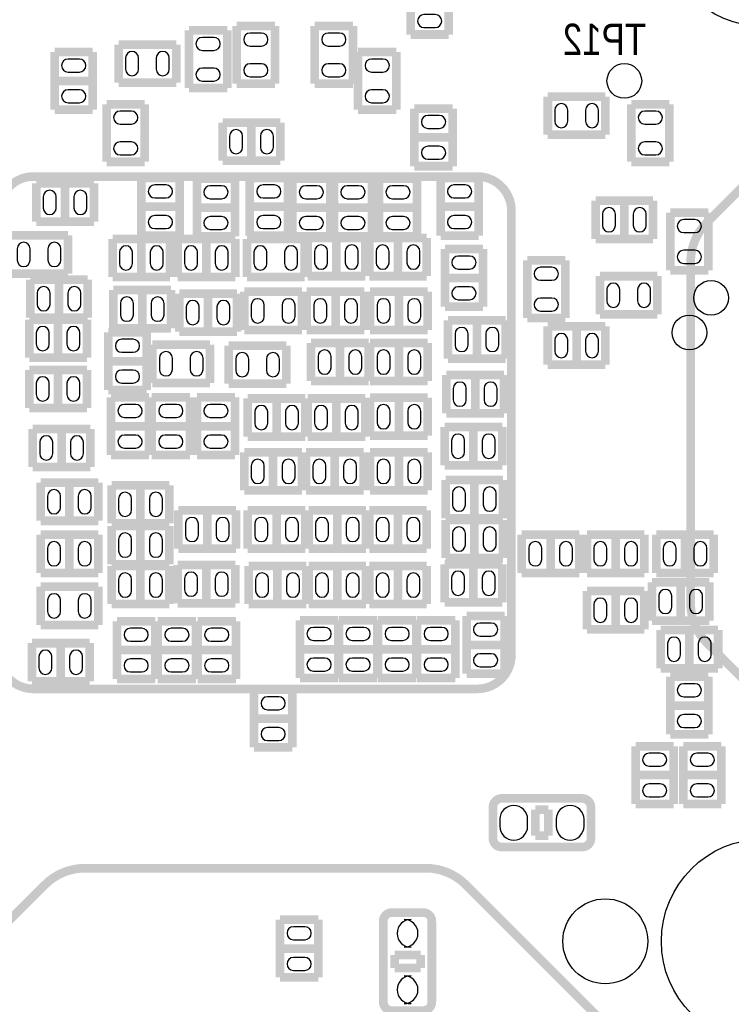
# Model space of a CAD drawing. Extents: x 0 to 181, y -28 to 74.
# Tile 9 of 13: x 108 to 128, y 20 to 49. Entities that reach past the tile are written whole.
import ezdxf

# ---------------------------------------------------------------- set-up
doc = ezdxf.new("R2010")
doc.units = 0
doc.layers.add('DXF_BOT', color=7, linetype='CONTINUOUS')

msp = doc.modelspace()

# ---------------------------------------------------------------- linework, layer by layer
at = {"layer": 'DXF_BOT', "const_width": 0.254}
for points in [[(132.309362, 19.670268), (132.309362, 25.741376), (127.6477, 30.403038, -0.198912), (127.164338, 31.569914), (127.164338, 41.56075, -0.198912), (127.6477, 42.727626), (132.309362, 47.389288), (132.309362, 53.460396, 0.414214), (131.309364, 54.460394), (125.238256, 54.460394), (120.576594, 49.798732, -0.198912), (119.409718, 49.31537), (109.418882, 49.31537, -0.198912), (108.252006, 49.798732), (103.590344, 54.460394), (97.519236, 54.460394, 0.414214), (96.519238, 53.460396), (96.519238, 47.389288), (101.1809, 42.727626, -0.198912), (101.664262, 41.56075), (101.664262, 31.569914, -0.198912), (101.1809, 30.403038), (96.519238, 25.741376), (96.519238, 19.670268, 0.414214)], [(103.590344, 18.67027), (108.252006, 23.331932, -0.198912), (109.418882, 23.815294), (119.409972, 23.815294, -0.198912), (120.576848, 23.331932), (125.238256, 18.67027)]]:
    msp.add_lwpolyline(points, format="xyb", dxfattribs=at)
for points in [[(118.959884, 49.910492), (118.959884, 48.222916)], [(120.077484, 48.222916), (120.077484, 49.910492)], [(113.5888, 48.341788), (112.4712, 48.341788)], [(112.4712, 48.341788), (112.4712, 46.654212)], [(113.5888, 46.654212), (113.5888, 48.341788)], [(114.9858, 48.468788), (113.8682, 48.468788)], [(113.8682, 48.468788), (113.8682, 46.781212)], [(114.9858, 46.781212), (114.9858, 48.468788)], [(117.2718, 48.468788), (116.1542, 48.468788)], [(116.1542, 48.468788), (116.1542, 46.781212)], [(117.2718, 46.781212), (117.2718, 48.468788)], [(118.959884, 48.222916), (120.077484, 48.222916)], [(112.095788, 47.9298), (110.408212, 47.9298)], [(110.408212, 47.9298), (110.408212, 46.8122)], [(112.095788, 46.8122), (112.095788, 47.9298)], [(109.6518, 47.706788), (108.5342, 47.706788)], [(108.5342, 47.706788), (108.5342, 46.019212)], [(109.6518, 46.019212), (109.6518, 47.706788)], [(118.5418, 47.706788), (117.4242, 47.706788)], [(117.4242, 47.706788), (117.4242, 46.019212)], [(118.5418, 46.019212), (118.5418, 47.706788)], [(109.6518, 46.863), (108.5342, 46.863)], [(110.408212, 46.8122), (112.095788, 46.8122)], [(112.4712, 46.654212), (113.5888, 46.654212)], [(113.8682, 46.781212), (114.9858, 46.781212)], [(116.1542, 46.781212), (117.2718, 46.781212)], [(124.668788, 46.4058), (122.981212, 46.4058)], [(122.981212, 46.4058), (122.981212, 45.2882)], [(124.668788, 45.2882), (124.668788, 46.4058)], [(108.5342, 46.019212), (109.6518, 46.019212)], [(111.1758, 46.182788), (110.0582, 46.182788)], [(110.0582, 46.182788), (110.0582, 44.495212)], [(111.1758, 44.495212), (111.1758, 46.182788)], [(117.4242, 46.019212), (118.5418, 46.019212)], [(119.0752, 46.055788), (119.0752, 44.368212)], [(120.1928, 46.055788), (119.0752, 46.055788)], [(120.1928, 44.368212), (120.1928, 46.055788)], [(126.5428, 46.182788), (125.4252, 46.182788)], [(125.4252, 46.182788), (125.4252, 44.495212)], [(126.5428, 44.495212), (126.5428, 46.182788)], [(115.143788, 45.6438), (113.456212, 45.6438)], [(113.456212, 45.6438), (113.456212, 44.5262)], [(114.3, 45.6438), (114.3, 44.5262)], [(115.143788, 44.5262), (115.143788, 45.6438)], [(119.0752, 45.212), (120.1928, 45.212)], [(122.981212, 45.2882), (124.668788, 45.2882)], [(110.0582, 44.495212), (111.1758, 44.495212)], [(113.456212, 44.5262), (115.143788, 44.5262)], [(119.0752, 44.368212), (120.1928, 44.368212)], [(125.4252, 44.495212), (126.5428, 44.495212)], [(111.0742, 44.023788), (111.0742, 42.336212)], [(112.1918, 44.023788), (111.0742, 44.023788)], [(112.1918, 42.336212), (112.1918, 44.023788)], [(113.8174, 43.998388), (112.6998, 43.998388)], [(112.6998, 43.998388), (112.6998, 42.310812)], [(113.8174, 42.310812), (113.8174, 43.998388)], [(115.3668, 44.023788), (114.2492, 44.023788)], [(114.2492, 44.023788), (114.2492, 42.336212)], [(115.3668, 42.336212), (115.3668, 44.023788)], [(116.6114, 43.998388), (115.4938, 43.998388)], [(115.4938, 43.998388), (115.4938, 42.310812)], [(116.6114, 42.310812), (116.6114, 43.998388)], [(117.8306, 43.998388), (116.713, 43.998388)], [(116.713, 43.998388), (116.713, 42.310812)], [(117.8306, 42.310812), (117.8306, 43.998388)], [(119.1514, 43.998388), (118.0338, 43.998388)], [(118.0338, 43.998388), (118.0338, 42.310812)], [(119.1514, 42.310812), (119.1514, 43.998388)], [(119.8372, 44.023788), (119.8372, 42.336212)], [(120.9548, 44.023788), (119.8372, 44.023788)], [(120.9548, 42.336212), (120.9548, 44.023788)], [(109.682788, 43.8658), (107.995212, 43.8658)], [(107.995212, 43.8658), (107.995212, 42.7482)], [(108.839, 42.7482), (108.839, 43.8658)], [(109.682788, 42.7482), (109.682788, 43.8658)], [(111.0742, 43.18), (112.1918, 43.18)], [(113.8174, 43.1546), (112.6998, 43.1546)], [(115.3668, 43.18), (114.2492, 43.18)], [(116.6114, 43.1546), (115.4938, 43.1546)], [(117.8306, 43.1546), (116.713, 43.1546)], [(119.1514, 43.1546), (118.0338, 43.1546)], [(119.8372, 43.18), (120.9548, 43.18)], [(126.065788, 43.3578), (124.378212, 43.3578)], [(124.378212, 43.3578), (124.378212, 42.2402)], [(125.222, 43.3578), (125.222, 42.2402)], [(126.065788, 42.2402), (126.065788, 43.3578)], [(127.6858, 43.007788), (126.5682, 43.007788)], [(126.5682, 43.007788), (126.5682, 41.320212)], [(127.6858, 41.320212), (127.6858, 43.007788)], [(107.995212, 42.7482), (109.682788, 42.7482)], [(108.920788, 42.3418), (107.233212, 42.3418)], [(108.920788, 41.2242), (108.920788, 42.3418)], [(111.0742, 42.336212), (112.1918, 42.336212)], [(112.6998, 42.310812), (113.8174, 42.310812)], [(114.2492, 42.336212), (115.3668, 42.336212)], [(115.4938, 42.310812), (116.6114, 42.310812)], [(117.632988, 42.2656), (115.945412, 42.2656)], [(115.945412, 42.2656), (115.945412, 41.148)], [(116.713, 42.310812), (117.8306, 42.310812)], [(116.7892, 42.2656), (116.7892, 41.148)], [(117.632988, 41.148), (117.632988, 42.2656)], [(119.436388, 42.2656), (117.748812, 42.2656)], [(117.748812, 42.2656), (117.748812, 41.148)], [(118.0338, 42.310812), (119.1514, 42.310812)], [(118.5926, 42.2656), (118.5926, 41.148)], [(119.436388, 41.148), (119.436388, 42.2656)], [(119.8372, 42.336212), (120.9548, 42.336212)], [(111.917988, 42.2402), (110.230412, 42.2402)], [(110.230412, 42.2402), (110.230412, 41.1226)], [(111.0742, 42.2402), (111.0742, 41.1226)], [(111.917988, 41.1226), (111.917988, 42.2402)], [(113.822988, 42.2402), (112.135412, 42.2402)], [(112.135412, 42.2402), (112.135412, 41.1226)], [(112.9792, 42.2402), (112.9792, 41.1226)], [(113.822988, 41.1226), (113.822988, 42.2402)], [(115.854988, 42.2402), (114.167412, 42.2402)], [(114.167412, 42.2402), (114.167412, 41.1226)], [(115.854988, 41.1226), (115.854988, 42.2402)], [(124.378212, 42.2402), (126.065788, 42.2402)], [(119.9642, 41.940988), (119.9642, 40.253412)], [(121.0818, 41.940988), (119.9642, 41.940988)], [(121.0818, 40.253412), (121.0818, 41.940988)], [(123.4948, 41.610788), (122.3772, 41.610788)], [(122.3772, 41.610788), (122.3772, 39.923212)], [(123.4948, 39.923212), (123.4948, 41.610788)], [(107.233212, 41.2242), (108.920788, 41.2242)], [(110.230412, 41.1226), (111.917988, 41.1226)], [(112.135412, 41.1226), (113.822988, 41.1226)], [(114.167412, 41.1226), (115.854988, 41.1226)], [(115.945412, 41.148), (117.632988, 41.148)], [(117.748812, 41.148), (119.436388, 41.148)], [(119.9642, 41.0972), (121.0818, 41.0972)], [(124.505212, 41.148), (124.505212, 40.0304)], [(126.192788, 41.148), (124.505212, 41.148)], [(126.192788, 40.0304), (126.192788, 41.148)], [(126.5682, 41.320212), (127.6858, 41.320212)], [(109.504988, 41.0464), (107.817412, 41.0464)], [(107.817412, 41.0464), (107.817412, 39.9288)], [(108.6612, 41.0464), (108.6612, 39.9288)], [(109.504988, 39.9288), (109.504988, 41.0464)], [(111.943388, 40.7416), (110.255812, 40.7416)], [(110.255812, 40.7416), (110.255812, 39.624)], [(111.0996, 40.7416), (111.0996, 39.624)], [(111.943388, 39.624), (111.943388, 40.7416)], [(113.873788, 40.64), (112.186212, 40.64)], [(112.186212, 40.64), (112.186212, 39.5224)], [(113.03, 39.5224), (113.03, 40.64)], [(113.873788, 39.5224), (113.873788, 40.64)], [(115.778788, 40.6908), (114.091212, 40.6908)], [(114.091212, 40.6908), (114.091212, 39.5732)], [(115.778788, 39.5732), (115.778788, 40.6908)], [(117.607588, 40.6908), (115.920012, 40.6908)], [(115.920012, 40.6908), (115.920012, 39.5732)], [(116.7638, 40.6908), (116.7638, 39.5732)], [(117.607588, 39.5732), (117.607588, 40.6908)], [(119.461788, 40.6908), (117.774212, 40.6908)], [(117.774212, 40.6908), (117.774212, 39.5732)], [(118.618, 40.6908), (118.618, 39.5732)], [(119.461788, 39.5732), (119.461788, 40.6908)], [(119.9642, 40.253412), (121.0818, 40.253412)], [(124.505212, 40.0304), (126.192788, 40.0304)], [(109.479588, 39.878), (107.792012, 39.878)], [(107.792012, 39.878), (107.792012, 38.7604)], [(107.817412, 39.9288), (109.504988, 39.9288)], [(108.6358, 39.878), (108.6358, 38.7604)], [(109.479588, 38.7604), (109.479588, 39.878)], [(121.747788, 39.8526), (120.060212, 39.8526)], [(120.060212, 39.8526), (120.060212, 38.735)], [(120.904, 38.735), (120.904, 39.8526)], [(121.747788, 38.735), (121.747788, 39.8526)], [(122.3772, 39.923212), (123.4948, 39.923212)], [(124.668788, 39.6748), (122.981212, 39.6748)], [(122.981212, 39.6748), (122.981212, 38.5572)], [(123.825, 39.6748), (123.825, 38.5572)], [(124.668788, 38.5572), (124.668788, 39.6748)], [(110.109, 39.502588), (110.109, 37.815012)], [(111.2266, 39.502588), (110.109, 39.502588)], [(110.255812, 39.624), (111.943388, 39.624)], [(111.2266, 37.815012), (111.2266, 39.502588)], [(112.186212, 39.5224), (113.873788, 39.5224)], [(114.091212, 39.5732), (115.778788, 39.5732)], [(115.920012, 39.5732), (117.607588, 39.5732)], [(117.774212, 39.5732), (119.461788, 39.5732)], [(113.086388, 39.1414), (111.398812, 39.1414)], [(111.398812, 39.1414), (111.398812, 38.0238)], [(113.086388, 38.0238), (113.086388, 39.1414)], [(113.634012, 39.116), (113.634012, 37.9984)], [(115.321588, 39.116), (113.634012, 39.116)], [(115.321588, 37.9984), (115.321588, 39.116)], [(117.734588, 39.1922), (116.047012, 39.1922)], [(116.047012, 39.1922), (116.047012, 38.0746)], [(116.8908, 39.1922), (116.8908, 38.0746)], [(117.734588, 38.0746), (117.734588, 39.1922)], [(119.461788, 39.1922), (117.774212, 39.1922)], [(117.774212, 39.1922), (117.774212, 38.0746)], [(118.618, 39.1922), (118.618, 38.0746)], [(119.461788, 38.0746), (119.461788, 39.1922)], [(107.792012, 38.7604), (109.479588, 38.7604)], [(110.109, 38.6588), (111.2266, 38.6588)], [(120.060212, 38.735), (121.747788, 38.735)], [(122.981212, 38.5572), (124.668788, 38.5572)], [(109.479588, 38.4048), (107.792012, 38.4048)], [(107.792012, 38.4048), (107.792012, 37.2872)], [(108.6358, 38.4048), (108.6358, 37.2872)], [(109.479588, 37.2872), (109.479588, 38.4048)], [(121.696988, 38.2524), (120.009412, 38.2524)], [(120.009412, 38.2524), (120.009412, 37.1348)], [(120.8532, 37.1348), (120.8532, 38.2524)], [(121.696988, 37.1348), (121.696988, 38.2524)], [(111.398812, 38.0238), (113.086388, 38.0238)], [(113.634012, 37.9984), (115.321588, 37.9984)], [(116.047012, 38.0746), (117.734588, 38.0746)], [(117.774212, 38.0746), (119.461788, 38.0746)], [(110.109, 37.815012), (111.2266, 37.815012)], [(110.1852, 37.597588), (110.1852, 35.910012)], [(111.3028, 37.597588), (110.1852, 37.597588)], [(111.3028, 35.910012), (111.3028, 37.597588)], [(111.379, 37.597588), (111.379, 35.910012)], [(112.4966, 37.597588), (111.379, 37.597588)], [(112.4966, 35.910012), (112.4966, 37.597588)], [(113.8174, 37.597588), (112.6998, 37.597588)], [(112.6998, 37.597588), (112.6998, 35.910012)], [(113.8174, 35.910012), (113.8174, 37.597588)], [(115.880388, 37.5666), (114.192812, 37.5666)], [(114.192812, 37.5666), (114.192812, 36.449)], [(115.0366, 36.449), (115.0366, 37.5666)], [(115.880388, 36.449), (115.880388, 37.5666)], [(117.632988, 37.5666), (115.945412, 37.5666)], [(115.945412, 37.5666), (115.945412, 36.449)], [(116.7892, 37.5666), (116.7892, 36.449)], [(117.632988, 36.449), (117.632988, 37.5666)], [(119.461788, 37.592), (117.774212, 37.592)], [(117.774212, 37.592), (117.774212, 36.4744)], [(118.618, 37.592), (118.618, 36.4744)], [(119.461788, 36.4744), (119.461788, 37.592)], [(107.792012, 37.2872), (109.479588, 37.2872)], [(120.009412, 37.1348), (121.696988, 37.1348)], [(109.581188, 36.6776), (107.893612, 36.6776)], [(107.893612, 36.6776), (107.893612, 35.56)], [(108.7374, 36.6776), (108.7374, 35.56)], [(109.581188, 35.56), (109.581188, 36.6776)], [(110.1852, 36.7538), (111.3028, 36.7538)], [(111.379, 36.7538), (112.4966, 36.7538)], [(113.8174, 36.7538), (112.6998, 36.7538)], [(121.646188, 36.7284), (119.958612, 36.7284)], [(119.958612, 36.7284), (119.958612, 35.6108)], [(120.8024, 35.6108), (120.8024, 36.7284)], [(121.646188, 35.6108), (121.646188, 36.7284)], [(114.192812, 36.449), (115.880388, 36.449)], [(115.945412, 36.449), (117.632988, 36.449)], [(117.774212, 36.4744), (119.461788, 36.4744)], [(110.1852, 35.910012), (111.3028, 35.910012)], [(111.379, 35.910012), (112.4966, 35.910012)], [(112.6998, 35.910012), (113.8174, 35.910012)], [(115.778788, 35.9918), (114.091212, 35.9918)], [(114.091212, 35.9918), (114.091212, 34.8742)], [(114.935, 34.8742), (114.935, 35.9918)], [(115.778788, 34.8742), (115.778788, 35.9918)], [(117.582188, 35.9918), (115.894612, 35.9918)], [(115.894612, 35.9918), (115.894612, 34.8742)], [(116.7384, 35.9918), (116.7384, 34.8742)], [(117.582188, 34.8742), (117.582188, 35.9918)], [(117.774212, 35.9918), (117.774212, 34.8742)], [(119.461788, 35.9918), (117.774212, 35.9918)], [(118.618, 35.9918), (118.618, 34.8742)], [(119.461788, 34.8742), (119.461788, 35.9918)], [(107.893612, 35.56), (109.581188, 35.56)], [(119.958612, 35.6108), (121.646188, 35.6108)], [(109.809788, 35.1028), (108.122212, 35.1028)], [(108.122212, 35.1028), (108.122212, 33.9852)], [(108.966, 35.1028), (108.966, 33.9852)], [(109.809788, 33.9852), (109.809788, 35.1028)], [(119.984012, 35.179), (119.984012, 34.0614)], [(121.671588, 35.179), (119.984012, 35.179)], [(120.8278, 35.179), (120.8278, 34.0614)], [(121.671588, 34.0614), (121.671588, 35.179)], [(111.892588, 35.0266), (110.205012, 35.0266)], [(110.205012, 35.0266), (110.205012, 33.909)], [(111.0488, 35.0266), (111.0488, 33.909)], [(111.892588, 33.909), (111.892588, 35.0266)], [(114.091212, 34.8742), (115.778788, 34.8742)], [(115.894612, 34.8742), (117.582188, 34.8742)], [(117.774212, 34.8742), (119.461788, 34.8742)], [(113.848388, 34.29), (112.160812, 34.29)], [(112.160812, 34.29), (112.160812, 33.1724)], [(113.0046, 33.1724), (113.0046, 34.29)], [(113.848388, 33.1724), (113.848388, 34.29)], [(115.880388, 34.29), (114.192812, 34.29)], [(114.192812, 34.29), (114.192812, 33.1724)], [(115.0366, 33.1724), (115.0366, 34.29)], [(115.880388, 33.1724), (115.880388, 34.29)], [(115.970812, 34.29), (115.970812, 33.1724)], [(117.658388, 34.29), (115.970812, 34.29)], [(116.8146, 34.29), (116.8146, 33.1724)], [(117.658388, 33.1724), (117.658388, 34.29)], [(117.748812, 34.29), (117.748812, 33.1724)], [(119.436388, 34.29), (117.748812, 34.29)], [(118.5926, 33.1724), (118.5926, 34.29)], [(119.436388, 33.1724), (119.436388, 34.29)], [(108.122212, 33.9852), (109.809788, 33.9852)], [(110.205012, 33.909), (111.892588, 33.909)], [(119.984012, 34.0614), (121.671588, 34.0614)], [(119.984012, 34.0106), (119.984012, 32.893)], [(121.671588, 34.0106), (119.984012, 34.0106)], [(120.8278, 34.0106), (120.8278, 32.893)], [(121.671588, 32.893), (121.671588, 34.0106)], [(111.892588, 33.8328), (110.205012, 33.8328)], [(110.205012, 33.8328), (110.205012, 32.7152)], [(111.0488, 33.8328), (111.0488, 32.7152)], [(111.892588, 32.7152), (111.892588, 33.8328)], [(109.809788, 33.5788), (108.122212, 33.5788)], [(108.122212, 33.5788), (108.122212, 32.4612)], [(108.966, 32.4612), (108.966, 33.5788)], [(109.809788, 32.4612), (109.809788, 33.5788)], [(122.219212, 33.5788), (122.219212, 32.4612)], [(123.906788, 33.5788), (122.219212, 33.5788)], [(123.063, 33.5788), (123.063, 32.4612)], [(123.906788, 32.4612), (123.906788, 33.5788)], [(124.124212, 33.5788), (124.124212, 32.4612)], [(125.811788, 33.5788), (124.124212, 33.5788)], [(124.968, 32.4612), (124.968, 33.5788)], [(125.811788, 32.4612), (125.811788, 33.5788)], [(126.156212, 33.5788), (126.156212, 32.4612)], [(127.843788, 33.5788), (126.156212, 33.5788)], [(127, 32.4612), (127, 33.5788)], [(127.843788, 32.4612), (127.843788, 33.5788)], [(112.160812, 33.1724), (113.848388, 33.1724)], [(114.192812, 33.1724), (115.880388, 33.1724)], [(115.970812, 33.1724), (117.658388, 33.1724)], [(117.748812, 33.1724), (119.436388, 33.1724)], [(119.984012, 32.893), (121.671588, 32.893)], [(108.122212, 32.4612), (109.809788, 32.4612)], [(110.205012, 32.7152), (111.892588, 32.7152)], [(111.892588, 32.6644), (110.205012, 32.6644)], [(110.205012, 32.6644), (110.205012, 31.5468)], [(111.0488, 32.6644), (111.0488, 31.5468)], [(111.892588, 31.5468), (111.892588, 32.6644)], [(113.822988, 32.6898), (112.135412, 32.6898)], [(112.135412, 32.6898), (112.135412, 31.5722)], [(112.9792, 31.5722), (112.9792, 32.6898)], [(113.822988, 31.5722), (113.822988, 32.6898)], [(115.905788, 32.6644), (114.218212, 32.6644)], [(114.218212, 32.6644), (114.218212, 31.5468)], [(115.062, 32.6644), (115.062, 31.5468)], [(115.905788, 31.5468), (115.905788, 32.6644)], [(117.658388, 32.6644), (115.970812, 32.6644)], [(115.970812, 32.6644), (115.970812, 31.5468)], [(116.8146, 32.6644), (116.8146, 31.5468)], [(117.658388, 31.5468), (117.658388, 32.6644)], [(117.748812, 32.6644), (117.748812, 31.5468)], [(119.436388, 32.6644), (117.748812, 32.6644)], [(118.5926, 32.6644), (118.5926, 31.5468)], [(119.436388, 31.5468), (119.436388, 32.6644)], [(121.646188, 32.7152), (119.958612, 32.7152)], [(119.958612, 32.7152), (119.958612, 31.5976)], [(120.8024, 32.7152), (120.8024, 31.5976)], [(121.646188, 31.5976), (121.646188, 32.7152)], [(122.219212, 32.4612), (123.906788, 32.4612)], [(124.124212, 32.4612), (125.811788, 32.4612)], [(126.156212, 32.4612), (127.843788, 32.4612)], [(127.716788, 32.1818), (126.029212, 32.1818)], [(126.029212, 32.1818), (126.029212, 31.0642)], [(126.873, 31.0642), (126.873, 32.1818)], [(127.716788, 31.0642), (127.716788, 32.1818)], [(108.122212, 32.0548), (108.122212, 30.9372)], [(109.809788, 32.0548), (108.122212, 32.0548)], [(109.809788, 30.9372), (109.809788, 32.0548)], [(125.811788, 31.9278), (124.124212, 31.9278)], [(124.124212, 31.9278), (124.124212, 30.8102)], [(124.968, 30.8102), (124.968, 31.9278)], [(125.811788, 30.8102), (125.811788, 31.9278)], [(119.958612, 31.5976), (121.646188, 31.5976)], [(110.205012, 31.5468), (111.892588, 31.5468)], [(112.135412, 31.5722), (113.822988, 31.5722)], [(114.218212, 31.5468), (115.905788, 31.5468)], [(115.970812, 31.5468), (117.658388, 31.5468)], [(117.748812, 31.5468), (119.436388, 31.5468)], [(111.4806, 31.044388), (110.363, 31.044388)], [(110.363, 31.044388), (110.363, 29.356812)], [(111.4806, 29.356812), (111.4806, 31.044388)], [(112.6744, 31.044388), (111.5568, 31.044388)], [(111.5568, 31.044388), (111.5568, 29.356812)], [(112.6744, 29.356812), (112.6744, 31.044388)], [(113.8428, 31.044388), (112.7252, 31.044388)], [(112.7252, 31.044388), (112.7252, 29.356812)], [(113.8428, 29.356812), (113.8428, 31.044388)], [(116.84, 31.069788), (115.7224, 31.069788)], [(115.7224, 31.069788), (115.7224, 29.382212)], [(116.84, 29.382212), (116.84, 31.069788)], [(117.983, 31.069788), (116.8654, 31.069788)], [(116.8654, 31.069788), (116.8654, 29.382212)], [(117.983, 29.382212), (117.983, 31.069788)], [(119.126, 31.069788), (118.0084, 31.069788)], [(118.0084, 31.069788), (118.0084, 29.382212)], [(119.126, 29.382212), (119.126, 31.069788)], [(120.269, 31.069788), (119.1514, 31.069788)], [(119.1514, 31.069788), (119.1514, 29.382212)], [(120.269, 29.382212), (120.269, 31.069788)], [(120.5992, 31.196788), (120.5992, 29.509212)], [(121.7168, 31.196788), (120.5992, 31.196788)], [(121.7168, 29.509212), (121.7168, 31.196788)], [(126.029212, 31.0642), (127.716788, 31.0642)], [(108.122212, 30.9372), (109.809788, 30.9372)], [(124.124212, 30.8102), (125.811788, 30.8102)], [(127.970788, 30.7848), (126.283212, 30.7848)], [(126.283212, 30.7848), (126.283212, 29.6672)], [(127.127, 29.6672), (127.127, 30.7848)], [(127.970788, 29.6672), (127.970788, 30.7848)], [(107.868212, 30.4038), (107.868212, 29.2862)], [(109.555788, 30.4038), (107.868212, 30.4038)], [(108.712, 29.2862), (108.712, 30.4038)], [(109.555788, 29.2862), (109.555788, 30.4038)], [(110.363, 30.2006), (111.4806, 30.2006)], [(111.5568, 30.2006), (112.6744, 30.2006)], [(112.7252, 30.2006), (113.8428, 30.2006)], [(115.7224, 30.226), (116.84, 30.226)], [(116.8654, 30.226), (117.983, 30.226)], [(118.0084, 30.226), (119.126, 30.226)], [(119.1514, 30.226), (120.269, 30.226)], [(120.5992, 30.353), (121.7168, 30.353)], [(126.283212, 29.6672), (127.970788, 29.6672)], [(107.868212, 29.2862), (109.555788, 29.2862)], [(110.363, 29.356812), (111.4806, 29.356812)], [(111.5568, 29.356812), (112.6744, 29.356812)], [(112.7252, 29.356812), (113.8428, 29.356812)], [(115.7224, 29.382212), (116.84, 29.382212)], [(116.8654, 29.382212), (117.983, 29.382212)], [(118.0084, 29.382212), (119.126, 29.382212)], [(119.1514, 29.382212), (120.269, 29.382212)], [(120.5992, 29.509212), (121.7168, 29.509212)], [(126.5682, 29.418788), (126.5682, 27.731212)], [(127.6858, 29.418788), (126.5682, 29.418788)], [(127.6858, 27.731212), (127.6858, 29.418788)], [(114.3762, 29.037788), (114.3762, 27.350212)], [(115.4938, 29.037788), (114.3762, 29.037788)], [(115.4938, 27.350212), (115.4938, 29.037788)], [(127.6858, 28.575), (126.5682, 28.575)], [(115.4938, 28.194), (114.3762, 28.194)], [(126.5682, 27.731212), (127.6858, 27.731212)], [(114.3762, 27.350212), (115.4938, 27.350212)], [(125.5522, 27.386788), (125.5522, 25.699212)], [(126.6698, 27.386788), (125.5522, 27.386788)], [(126.6698, 25.699212), (126.6698, 27.386788)], [(126.9492, 27.386788), (126.9492, 25.699212)], [(128.0668, 27.386788), (126.9492, 27.386788)], [(128.0668, 25.699212), (128.0668, 27.386788)], [(126.6698, 26.543), (125.5522, 26.543)], [(128.0668, 26.543), (126.9492, 26.543)], [(125.5522, 25.699212), (126.6698, 25.699212)], [(126.9492, 25.699212), (128.0668, 25.699212)], [(122.6185, 25.527), (122.6185, 24.765)], [(122.9995, 25.527), (122.6185, 25.527)], [(122.9995, 24.765), (122.9995, 25.527)], [(122.6185, 24.765), (122.9995, 24.765)], [(116.2558, 22.306788), (115.1382, 22.306788)], [(115.1382, 22.306788), (115.1382, 20.619212)], [(116.2558, 20.619212), (116.2558, 22.306788)], [(116.2558, 21.463), (115.1382, 21.463)], [(119.253, 21.2725), (118.491, 21.2725)], [(118.491, 21.2725), (118.491, 20.8915)], [(119.253, 20.8915), (119.253, 21.2725)], [(118.491, 20.8915), (119.253, 20.8915)], [(115.1382, 20.619212), (116.2558, 20.619212)]]:
    msp.add_lwpolyline(points, dxfattribs=at)
at = {"layer": 'DXF_BOT'}
for points in [[(119.683784, 48.807116), (119.353584, 48.807116, 1), (119.353584, 48.426116), (119.683784, 48.426116, 1)], [(112.8649, 47.757588), (113.1951, 47.757588, 1), (113.1951, 48.138588), (112.8649, 48.138588, 1)], [(114.5921, 48.265588), (114.2619, 48.265588, 1), (114.2619, 47.884588), (114.5921, 47.884588, 1)], [(116.8781, 48.265588), (116.5479, 48.265588, 1), (116.5479, 47.884588), (116.8781, 47.884588, 1)], [(110.611412, 47.5361), (110.611412, 47.2059, 1), (110.992412, 47.2059), (110.992412, 47.5361, 1)], [(111.511588, 47.5361), (111.511588, 47.2059, 1), (111.892588, 47.2059), (111.892588, 47.5361, 1)], [(108.9279, 47.122588), (109.2581, 47.122588, 1), (109.2581, 47.503588), (108.9279, 47.503588, 1)], [(114.5921, 47.365412), (114.2619, 47.365412, 1), (114.2619, 46.984412), (114.5921, 46.984412, 1)], [(116.8781, 47.365412), (116.5479, 47.365412, 1), (116.5479, 46.984412), (116.8781, 46.984412, 1)], [(118.1481, 47.503588), (117.8179, 47.503588, 1), (117.8179, 47.122588), (118.1481, 47.122588, 1)], [(112.8649, 46.857412), (113.1951, 46.857412, 1), (113.1951, 47.238412), (112.8649, 47.238412, 1)], [(108.9279, 46.222412), (109.2581, 46.222412, 1), (109.2581, 46.603412), (108.9279, 46.603412, 1)], [(118.1481, 46.603412), (117.8179, 46.603412, 1), (117.8179, 46.222412), (118.1481, 46.222412, 1)], [(123.184412, 46.0121), (123.184412, 45.6819, 1), (123.565412, 45.6819), (123.565412, 46.0121, 1)], [(124.084588, 46.0121), (124.084588, 45.6819, 1), (124.465588, 45.6819), (124.465588, 46.0121, 1)], [(110.4519, 45.598588), (110.7821, 45.598588, 1), (110.7821, 45.979588), (110.4519, 45.979588, 1)], [(119.7991, 45.852588), (119.4689, 45.852588, 1), (119.4689, 45.471588), (119.7991, 45.471588, 1)], [(125.8189, 45.598588), (126.1491, 45.598588, 1), (126.1491, 45.979588), (125.8189, 45.979588, 1)], [(114.040412, 44.9199), (114.040412, 45.2501, 1), (113.659412, 45.2501), (113.659412, 44.9199, 1)], [(114.940588, 44.9199), (114.940588, 45.2501, 1), (114.559588, 45.2501), (114.559588, 44.9199, 1)], [(110.4519, 44.698412), (110.7821, 44.698412, 1), (110.7821, 45.079412), (110.4519, 45.079412, 1)], [(125.8189, 44.698412), (126.1491, 44.698412, 1), (126.1491, 45.079412), (125.8189, 45.079412, 1)], [(119.7991, 44.952412), (119.4689, 44.952412, 1), (119.4689, 44.571412), (119.7991, 44.571412, 1)], [(111.7981, 43.820588), (111.4679, 43.820588, 1), (111.4679, 43.439588), (111.7981, 43.439588, 1)], [(114.6429, 43.439588), (114.9731, 43.439588, 1), (114.9731, 43.820588), (114.6429, 43.820588, 1)], [(120.5611, 43.820588), (120.2309, 43.820588, 1), (120.2309, 43.439588), (120.5611, 43.439588, 1)], [(108.198412, 43.4721), (108.198412, 43.1419, 1), (108.579412, 43.1419), (108.579412, 43.4721, 1)], [(109.098588, 43.4721), (109.098588, 43.1419, 1), (109.479588, 43.1419), (109.479588, 43.4721, 1)], [(113.0935, 43.414188), (113.4237, 43.414188, 1), (113.4237, 43.795188), (113.0935, 43.795188, 1)], [(115.8875, 43.414188), (116.2177, 43.414188, 1), (116.2177, 43.795188), (115.8875, 43.795188, 1)], [(117.1067, 43.414188), (117.4369, 43.414188, 1), (117.4369, 43.795188), (117.1067, 43.795188, 1)], [(118.4275, 43.414188), (118.7577, 43.414188, 1), (118.7577, 43.795188), (118.4275, 43.795188, 1)], [(124.962412, 42.6339), (124.962412, 42.9641, 1), (124.581412, 42.9641), (124.581412, 42.6339, 1)], [(125.862588, 42.6339), (125.862588, 42.9641, 1), (125.481588, 42.9641), (125.481588, 42.6339, 1)], [(111.7981, 42.920412), (111.4679, 42.920412, 1), (111.4679, 42.539412), (111.7981, 42.539412, 1)], [(113.0935, 42.514012), (113.4237, 42.514012, 1), (113.4237, 42.895012), (113.0935, 42.895012, 1)], [(114.6429, 42.539412), (114.9731, 42.539412, 1), (114.9731, 42.920412), (114.6429, 42.920412, 1)], [(115.8875, 42.514012), (116.2177, 42.514012, 1), (116.2177, 42.895012), (115.8875, 42.895012, 1)], [(117.1067, 42.514012), (117.4369, 42.514012, 1), (117.4369, 42.895012), (117.1067, 42.895012, 1)], [(118.4275, 42.514012), (118.7577, 42.514012, 1), (118.7577, 42.895012), (118.4275, 42.895012, 1)], [(120.5611, 42.920412), (120.2309, 42.920412, 1), (120.2309, 42.539412), (120.5611, 42.539412, 1)], [(126.9619, 42.423588), (127.2921, 42.423588, 1), (127.2921, 42.804588), (126.9619, 42.804588, 1)], [(107.436412, 41.9481), (107.436412, 41.6179, 1), (107.817412, 41.6179), (107.817412, 41.9481, 1)], [(108.336588, 41.9481), (108.336588, 41.6179, 1), (108.717588, 41.6179), (108.717588, 41.9481, 1)], [(110.814612, 41.5163), (110.814612, 41.8465, 1), (110.433612, 41.8465), (110.433612, 41.5163, 1)], [(111.714788, 41.5163), (111.714788, 41.8465, 1), (111.333788, 41.8465), (111.333788, 41.5163, 1)], [(112.719612, 41.5163), (112.719612, 41.8465, 1), (112.338612, 41.8465), (112.338612, 41.5163, 1)], [(113.619788, 41.5163), (113.619788, 41.8465, 1), (113.238788, 41.8465), (113.238788, 41.5163, 1)], [(114.370612, 41.8465), (114.370612, 41.5163, 1), (114.751612, 41.5163), (114.751612, 41.8465, 1)], [(115.270788, 41.8465), (115.270788, 41.5163, 1), (115.651788, 41.5163), (115.651788, 41.8465, 1)], [(116.529612, 41.5417), (116.529612, 41.8719, 1), (116.148612, 41.8719), (116.148612, 41.5417, 1)], [(117.429788, 41.5417), (117.429788, 41.8719, 1), (117.048788, 41.8719), (117.048788, 41.5417, 1)], [(118.333012, 41.5417), (118.333012, 41.8719, 1), (117.952012, 41.8719), (117.952012, 41.5417, 1)], [(119.233188, 41.5417), (119.233188, 41.8719, 1), (118.852188, 41.8719), (118.852188, 41.5417, 1)], [(126.9619, 41.523412), (127.2921, 41.523412, 1), (127.2921, 41.904412), (126.9619, 41.904412, 1)], [(120.6881, 41.737788), (120.3579, 41.737788, 1), (120.3579, 41.356788), (120.6881, 41.356788, 1)], [(122.7709, 41.026588), (123.1011, 41.026588, 1), (123.1011, 41.407588), (122.7709, 41.407588, 1)], [(125.089412, 40.4241), (125.089412, 40.7543, 1), (124.708412, 40.7543), (124.708412, 40.4241, 1)], [(125.989588, 40.4241), (125.989588, 40.7543, 1), (125.608588, 40.7543), (125.608588, 40.4241, 1)], [(108.401612, 40.3225), (108.401612, 40.6527, 1), (108.020612, 40.6527), (108.020612, 40.3225, 1)], [(109.301788, 40.3225), (109.301788, 40.6527, 1), (108.920788, 40.6527), (108.920788, 40.3225, 1)], [(120.6881, 40.837612), (120.3579, 40.837612, 1), (120.3579, 40.456612), (120.6881, 40.456612, 1)], [(110.840012, 40.0177), (110.840012, 40.3479, 1), (110.459012, 40.3479), (110.459012, 40.0177, 1)], [(111.740188, 40.0177), (111.740188, 40.3479, 1), (111.359188, 40.3479), (111.359188, 40.0177, 1)], [(112.389412, 40.2463), (112.389412, 39.9161, 1), (112.770412, 39.9161), (112.770412, 40.2463, 1)], [(113.289588, 40.2463), (113.289588, 39.9161, 1), (113.670588, 39.9161), (113.670588, 40.2463, 1)], [(114.294412, 40.2971), (114.294412, 39.9669, 1), (114.675412, 39.9669), (114.675412, 40.2971, 1)], [(115.194588, 40.2971), (115.194588, 39.9669, 1), (115.575588, 39.9669), (115.575588, 40.2971, 1)], [(116.504212, 39.9669), (116.504212, 40.2971, 1), (116.123212, 40.2971), (116.123212, 39.9669, 1)], [(117.404388, 39.9669), (117.404388, 40.2971, 1), (117.023388, 40.2971), (117.023388, 39.9669, 1)], [(118.358412, 39.9669), (118.358412, 40.2971, 1), (117.977412, 40.2971), (117.977412, 39.9669, 1)], [(119.258588, 39.9669), (119.258588, 40.2971, 1), (118.877588, 40.2971), (118.877588, 39.9669, 1)], [(122.7709, 40.126412), (123.1011, 40.126412, 1), (123.1011, 40.507412), (122.7709, 40.507412, 1)], [(108.376212, 39.1541), (108.376212, 39.4843, 1), (107.995212, 39.4843), (107.995212, 39.1541, 1)], [(109.276388, 39.1541), (109.276388, 39.4843, 1), (108.895388, 39.4843), (108.895388, 39.1541, 1)], [(120.263412, 39.4589), (120.263412, 39.1287, 1), (120.644412, 39.1287), (120.644412, 39.4589, 1)], [(121.163588, 39.4589), (121.163588, 39.1287, 1), (121.544588, 39.1287), (121.544588, 39.4589, 1)], [(110.8329, 39.299388), (110.5027, 39.299388, 1), (110.5027, 38.918388), (110.8329, 38.918388, 1)], [(123.565412, 38.9509), (123.565412, 39.2811, 1), (123.184412, 39.2811), (123.184412, 38.9509, 1)], [(124.465588, 38.9509), (124.465588, 39.2811, 1), (124.084588, 39.2811), (124.084588, 38.9509, 1)], [(111.602012, 38.7477), (111.602012, 38.4175, 1), (111.983012, 38.4175), (111.983012, 38.7477, 1)], [(112.502188, 38.7477), (112.502188, 38.4175, 1), (112.883188, 38.4175), (112.883188, 38.7477, 1)], [(116.631212, 38.4683), (116.631212, 38.7985, 1), (116.250212, 38.7985), (116.250212, 38.4683, 1)], [(117.531388, 38.4683), (117.531388, 38.7985, 1), (117.150388, 38.7985), (117.150388, 38.4683, 1)], [(118.358412, 38.4683), (118.358412, 38.7985, 1), (117.977412, 38.7985), (117.977412, 38.4683, 1)], [(119.258588, 38.4683), (119.258588, 38.7985, 1), (118.877588, 38.7985), (118.877588, 38.4683, 1)], [(114.218212, 38.3921), (114.218212, 38.7223, 1), (113.837212, 38.7223), (113.837212, 38.3921, 1)], [(115.118388, 38.3921), (115.118388, 38.7223, 1), (114.737388, 38.7223), (114.737388, 38.3921, 1)], [(110.8329, 38.399212), (110.5027, 38.399212, 1), (110.5027, 38.018212), (110.8329, 38.018212, 1)], [(108.376212, 37.6809), (108.376212, 38.0111, 1), (107.995212, 38.0111), (107.995212, 37.6809, 1)], [(109.276388, 37.6809), (109.276388, 38.0111, 1), (108.895388, 38.0111), (108.895388, 37.6809, 1)], [(120.212612, 37.8587), (120.212612, 37.5285, 1), (120.593612, 37.5285), (120.593612, 37.8587, 1)], [(121.112788, 37.8587), (121.112788, 37.5285, 1), (121.493788, 37.5285), (121.493788, 37.8587, 1)], [(110.9091, 37.394388), (110.5789, 37.394388, 1), (110.5789, 37.013388), (110.9091, 37.013388, 1)], [(112.1029, 37.394388), (111.7727, 37.394388, 1), (111.7727, 37.013388), (112.1029, 37.013388, 1)], [(113.0935, 37.013388), (113.4237, 37.013388, 1), (113.4237, 37.394388), (113.0935, 37.394388, 1)], [(114.396012, 37.1729), (114.396012, 36.8427, 1), (114.777012, 36.8427), (114.777012, 37.1729, 1)], [(115.296188, 37.1729), (115.296188, 36.8427, 1), (115.677188, 36.8427), (115.677188, 37.1729, 1)], [(116.529612, 36.8427), (116.529612, 37.1729, 1), (116.148612, 37.1729), (116.148612, 36.8427, 1)], [(117.429788, 36.8427), (117.429788, 37.1729, 1), (117.048788, 37.1729), (117.048788, 36.8427, 1)], [(118.358412, 36.8681), (118.358412, 37.1983, 1), (117.977412, 37.1983), (117.977412, 36.8681, 1)], [(119.258588, 36.8681), (119.258588, 37.1983, 1), (118.877588, 37.1983), (118.877588, 36.8681, 1)], [(108.477812, 35.9537), (108.477812, 36.2839, 1), (108.096812, 36.2839), (108.096812, 35.9537, 1)], [(109.377988, 35.9537), (109.377988, 36.2839, 1), (108.996988, 36.2839), (108.996988, 35.9537, 1)], [(110.9091, 36.494212), (110.5789, 36.494212, 1), (110.5789, 36.113212), (110.9091, 36.113212, 1)], [(112.1029, 36.494212), (111.7727, 36.494212, 1), (111.7727, 36.113212), (112.1029, 36.113212, 1)], [(113.0935, 36.113212), (113.4237, 36.113212, 1), (113.4237, 36.494212), (113.0935, 36.494212, 1)], [(120.161812, 36.3347), (120.161812, 36.0045, 1), (120.542812, 36.0045), (120.542812, 36.3347, 1)], [(121.061988, 36.3347), (121.061988, 36.0045, 1), (121.442988, 36.0045), (121.442988, 36.3347, 1)], [(114.294412, 35.5981), (114.294412, 35.2679, 1), (114.675412, 35.2679), (114.675412, 35.5981, 1)], [(115.194588, 35.5981), (115.194588, 35.2679, 1), (115.575588, 35.2679), (115.575588, 35.5981, 1)], [(116.478812, 35.2679), (116.478812, 35.5981, 1), (116.097812, 35.5981), (116.097812, 35.2679, 1)], [(117.378988, 35.2679), (117.378988, 35.5981, 1), (116.997988, 35.5981), (116.997988, 35.2679, 1)], [(118.358412, 35.2679), (118.358412, 35.5981, 1), (117.977412, 35.5981), (117.977412, 35.2679, 1)], [(119.258588, 35.2679), (119.258588, 35.5981, 1), (118.877588, 35.5981), (118.877588, 35.2679, 1)], [(108.706412, 34.3789), (108.706412, 34.7091, 1), (108.325412, 34.7091), (108.325412, 34.3789, 1)], [(109.606588, 34.3789), (109.606588, 34.7091, 1), (109.225588, 34.7091), (109.225588, 34.3789, 1)], [(120.568212, 34.4551), (120.568212, 34.7853, 1), (120.187212, 34.7853), (120.187212, 34.4551, 1)], [(121.468388, 34.4551), (121.468388, 34.7853, 1), (121.087388, 34.7853), (121.087388, 34.4551, 1)], [(110.789212, 34.3027), (110.789212, 34.6329, 1), (110.408212, 34.6329), (110.408212, 34.3027, 1)], [(111.689388, 34.3027), (111.689388, 34.6329, 1), (111.308388, 34.6329), (111.308388, 34.3027, 1)], [(112.364012, 33.8963), (112.364012, 33.5661, 1), (112.745012, 33.5661), (112.745012, 33.8963, 1)], [(113.264188, 33.8963), (113.264188, 33.5661, 1), (113.645188, 33.5661), (113.645188, 33.8963, 1)], [(114.396012, 33.8963), (114.396012, 33.5661, 1), (114.777012, 33.5661), (114.777012, 33.8963, 1)], [(115.296188, 33.8963), (115.296188, 33.5661, 1), (115.677188, 33.5661), (115.677188, 33.8963, 1)], [(116.555012, 33.5661), (116.555012, 33.8963, 1), (116.174012, 33.8963), (116.174012, 33.5661, 1)], [(117.455188, 33.5661), (117.455188, 33.8963, 1), (117.074188, 33.8963), (117.074188, 33.5661, 1)], [(117.952012, 33.8963), (117.952012, 33.5661, 1), (118.333012, 33.5661), (118.333012, 33.8963, 1)], [(118.852188, 33.8963), (118.852188, 33.5661, 1), (119.233188, 33.5661), (119.233188, 33.8963, 1)], [(120.568212, 33.2867), (120.568212, 33.6169, 1), (120.187212, 33.6169), (120.187212, 33.2867, 1)], [(121.468388, 33.2867), (121.468388, 33.6169, 1), (121.087388, 33.6169), (121.087388, 33.2867, 1)], [(110.789212, 33.1089), (110.789212, 33.4391, 1), (110.408212, 33.4391), (110.408212, 33.1089, 1)], [(111.689388, 33.1089), (111.689388, 33.4391, 1), (111.308388, 33.4391), (111.308388, 33.1089, 1)], [(108.325412, 33.1851), (108.325412, 32.8549, 1), (108.706412, 32.8549), (108.706412, 33.1851, 1)], [(109.225588, 33.1851), (109.225588, 32.8549, 1), (109.606588, 32.8549), (109.606588, 33.1851, 1)], [(122.803412, 32.8549), (122.803412, 33.1851, 1), (122.422412, 33.1851), (122.422412, 32.8549, 1)], [(123.703588, 32.8549), (123.703588, 33.1851, 1), (123.322588, 33.1851), (123.322588, 32.8549, 1)], [(124.327412, 33.1851), (124.327412, 32.8549, 1), (124.708412, 32.8549), (124.708412, 33.1851, 1)], [(125.227588, 33.1851), (125.227588, 32.8549, 1), (125.608588, 32.8549), (125.608588, 33.1851, 1)], [(126.359412, 33.1851), (126.359412, 32.8549, 1), (126.740412, 32.8549), (126.740412, 33.1851, 1)], [(127.259588, 33.1851), (127.259588, 32.8549, 1), (127.640588, 32.8549), (127.640588, 33.1851, 1)], [(110.789212, 31.9405), (110.789212, 32.2707, 1), (110.408212, 32.2707), (110.408212, 31.9405, 1)], [(111.689388, 31.9405), (111.689388, 32.2707, 1), (111.308388, 32.2707), (111.308388, 31.9405, 1)], [(112.338612, 32.2961), (112.338612, 31.9659, 1), (112.719612, 31.9659), (112.719612, 32.2961, 1)], [(113.238788, 32.2961), (113.238788, 31.9659, 1), (113.619788, 31.9659), (113.619788, 32.2961, 1)], [(114.802412, 31.9405), (114.802412, 32.2707, 1), (114.421412, 32.2707), (114.421412, 31.9405, 1)], [(115.702588, 31.9405), (115.702588, 32.2707, 1), (115.321588, 32.2707), (115.321588, 31.9405, 1)], [(116.555012, 31.9405), (116.555012, 32.2707, 1), (116.174012, 32.2707), (116.174012, 31.9405, 1)], [(117.455188, 31.9405), (117.455188, 32.2707, 1), (117.074188, 32.2707), (117.074188, 31.9405, 1)], [(118.333012, 31.9405), (118.333012, 32.2707, 1), (117.952012, 32.2707), (117.952012, 31.9405, 1)], [(119.233188, 31.9405), (119.233188, 32.2707, 1), (118.852188, 32.2707), (118.852188, 31.9405, 1)], [(120.542812, 31.9913), (120.542812, 32.3215, 1), (120.161812, 32.3215), (120.161812, 31.9913, 1)], [(121.442988, 31.9913), (121.442988, 32.3215, 1), (121.061988, 32.3215), (121.061988, 31.9913, 1)], [(108.706412, 31.3309), (108.706412, 31.6611, 1), (108.325412, 31.6611), (108.325412, 31.3309, 1)], [(109.606588, 31.3309), (109.606588, 31.6611, 1), (109.225588, 31.6611), (109.225588, 31.3309, 1)], [(124.327412, 31.5341), (124.327412, 31.2039, 1), (124.708412, 31.2039), (124.708412, 31.5341, 1)], [(125.227588, 31.5341), (125.227588, 31.2039, 1), (125.608588, 31.2039), (125.608588, 31.5341, 1)], [(126.232412, 31.7881), (126.232412, 31.4579, 1), (126.613412, 31.4579), (126.613412, 31.7881, 1)], [(127.132588, 31.7881), (127.132588, 31.4579, 1), (127.513588, 31.4579), (127.513588, 31.7881, 1)], [(116.4463, 30.866588), (116.1161, 30.866588, 1), (116.1161, 30.485588), (116.4463, 30.485588, 1)], [(117.5893, 30.866588), (117.2591, 30.866588, 1), (117.2591, 30.485588), (117.5893, 30.485588, 1)], [(118.7323, 30.866588), (118.4021, 30.866588, 1), (118.4021, 30.485588), (118.7323, 30.485588, 1)], [(119.8753, 30.866588), (119.5451, 30.866588, 1), (119.5451, 30.485588), (119.8753, 30.485588, 1)], [(121.3231, 30.993588), (120.9929, 30.993588, 1), (120.9929, 30.612588), (121.3231, 30.612588, 1)], [(111.0869, 30.841188), (110.7567, 30.841188, 1), (110.7567, 30.460188), (111.0869, 30.460188, 1)], [(112.2807, 30.841188), (111.9505, 30.841188, 1), (111.9505, 30.460188), (112.2807, 30.460188, 1)], [(113.4491, 30.841188), (113.1189, 30.841188, 1), (113.1189, 30.460188), (113.4491, 30.460188, 1)], [(126.486412, 30.3911), (126.486412, 30.0609, 1), (126.867412, 30.0609), (126.867412, 30.3911, 1)], [(127.386588, 30.3911), (127.386588, 30.0609, 1), (127.767588, 30.0609), (127.767588, 30.3911, 1)], [(108.071412, 30.0101), (108.071412, 29.6799, 1), (108.452412, 29.6799), (108.452412, 30.0101, 1)], [(108.971588, 30.0101), (108.971588, 29.6799, 1), (109.352588, 29.6799), (109.352588, 30.0101, 1)], [(121.3231, 30.093412), (120.9929, 30.093412, 1), (120.9929, 29.712412), (121.3231, 29.712412, 1)], [(111.0869, 29.941012), (110.7567, 29.941012, 1), (110.7567, 29.560012), (111.0869, 29.560012, 1)], [(112.2807, 29.941012), (111.9505, 29.941012, 1), (111.9505, 29.560012), (112.2807, 29.560012, 1)], [(113.4491, 29.941012), (113.1189, 29.941012, 1), (113.1189, 29.560012), (113.4491, 29.560012, 1)], [(116.4463, 29.966412), (116.1161, 29.966412, 1), (116.1161, 29.585412), (116.4463, 29.585412, 1)], [(117.5893, 29.966412), (117.2591, 29.966412, 1), (117.2591, 29.585412), (117.5893, 29.585412, 1)], [(118.7323, 29.966412), (118.4021, 29.966412, 1), (118.4021, 29.585412), (118.7323, 29.585412, 1)], [(119.8753, 29.966412), (119.5451, 29.966412, 1), (119.5451, 29.585412), (119.8753, 29.585412, 1)], [(126.9619, 28.834588), (127.2921, 28.834588, 1), (127.2921, 29.215588), (126.9619, 29.215588, 1)], [(114.7699, 28.453588), (115.1001, 28.453588, 1), (115.1001, 28.834588), (114.7699, 28.834588, 1)], [(126.9619, 27.934412), (127.2921, 27.934412, 1), (127.2921, 28.315412), (126.9619, 28.315412, 1)], [(114.7699, 27.553412), (115.1001, 27.553412, 1), (115.1001, 27.934412), (114.7699, 27.934412, 1)], [(125.9459, 26.802588), (126.2761, 26.802588, 1), (126.2761, 27.183588), (125.9459, 27.183588, 1)], [(127.3429, 26.802588), (127.6731, 26.802588, 1), (127.6731, 27.183588), (127.3429, 27.183588, 1)], [(125.9459, 25.902412), (126.2761, 25.902412, 1), (126.2761, 26.283412), (125.9459, 26.283412, 1)], [(127.3429, 25.902412), (127.6731, 25.902412, 1), (127.6731, 26.283412), (127.3429, 26.283412, 1)], [(122.3899, 25.0444), (122.3899, 25.2476, 1), (121.5771, 25.2476), (121.5771, 25.0444, 1)], [(124.0409, 25.0444), (124.0409, 25.2476, 1), (123.2281, 25.2476), (123.2281, 25.0444, 1)], [(118.9736, 21.5011), (118.7704, 21.5011, 1), (118.7704, 22.3139), (118.9736, 22.3139, 1)], [(115.5319, 21.722588), (115.8621, 21.722588, 1), (115.8621, 22.103588), (115.5319, 22.103588, 1)], [(115.5319, 20.822412), (115.8621, 20.822412, 1), (115.8621, 21.203412), (115.5319, 21.203412, 1)], [(118.9736, 19.8501), (118.7704, 19.8501, 1), (118.7704, 20.6629), (118.9736, 20.6629, 1)]]:
    msp.add_lwpolyline(points, format="xyb", close=True, dxfattribs=at)
at = {"layer": 'DXF_BOT', "const_width": 0.254}
for points in [[(107.914186, 29.06522), (120.914414, 29.06522, 0.414214), (121.914412, 30.065218), (121.914412, 43.065446, 0.414214), (120.914414, 44.065444), (107.914186, 44.065444, 0.414214), (106.914188, 43.065446), (106.914188, 30.065218, 0.414214), (107.914186, 29.06522)], [(124.2441, 25.6032), (124.2441, 24.6888, -0.414214), (123.9901, 24.4348), (121.6279, 24.4348, -0.414214), (121.3739, 24.6888), (121.3739, 25.6032, -0.414214), (121.6279, 25.8572), (123.9901, 25.8572, -0.414214), (124.2441, 25.6032)], [(119.3292, 19.6469), (118.4148, 19.6469, -0.414214), (118.1608, 19.9009), (118.1608, 22.2631, -0.414214), (118.4148, 22.5171), (119.3292, 22.5171, -0.414214), (119.5832, 22.2631), (119.5832, 19.9009, -0.414214), (119.3292, 19.6469)]]:
    msp.add_lwpolyline(points, format="xyb", close=True, dxfattribs=at)
at = {"layer": 'DXF_BOT'}
for centre, radius in [((129.304288, 51.45532), 2.9972), ((125.222, 46.863), 0.508), ((127.762, 40.513), 0.508), ((127.127, 39.497), 0.508), ((129.304288, 21.675344), 2.9972), ((124.664216, 21.675344), 1.2446)]:
    msp.add_circle(centre, radius, dxfattribs=at)

# ---------------------------------------------------------------- texts
at = {"layer": 'DXF_BOT', "text_generation_flag": 2, "width": 0.833333}
msp.add_text('TP12', height=0.9144, dxfattribs=at).set_placement((125.857, 47.625))

doc.saveas('drawing.dxf')
